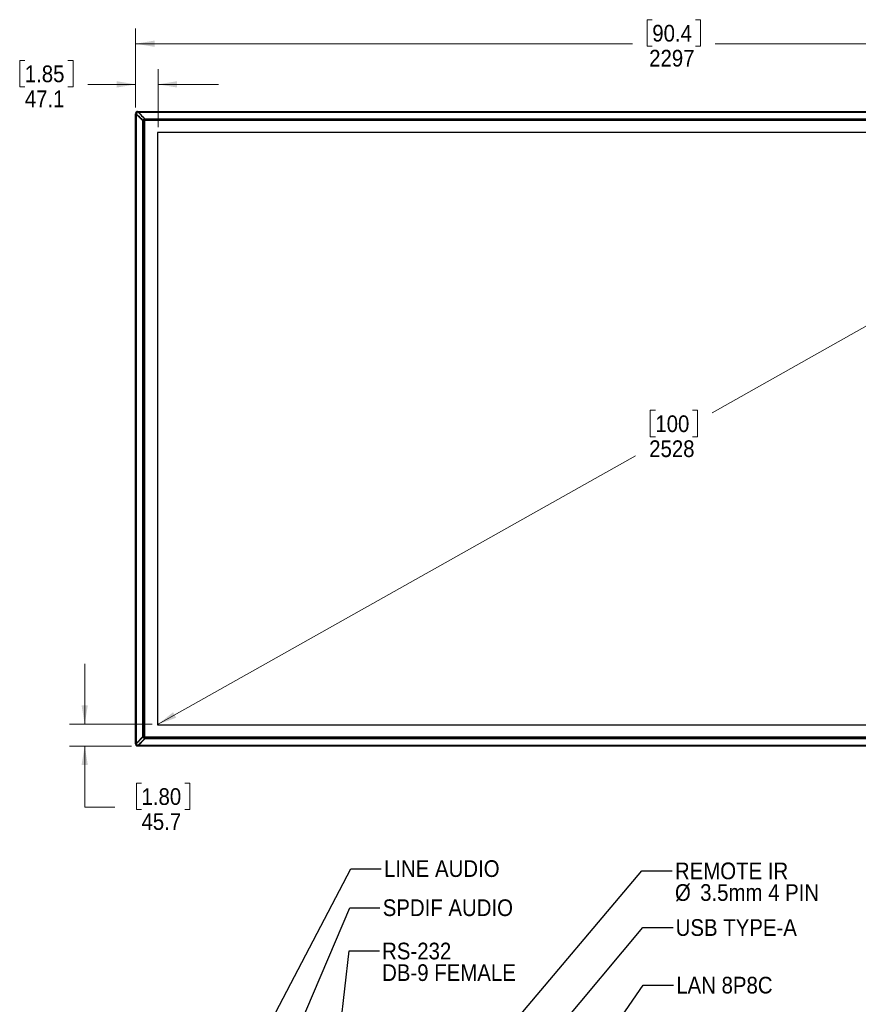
# Model space of a CAD drawing. Header units: millimetres. Extents: x 0 to 844, y -2 to 552.
# Tile 11 of 119: x 139 to 315, y 120 to 326. Entities that reach past the tile are written whole.
import ezdxf

# ---------------------------------------------------------------- set-up
doc = ezdxf.new("R2010")
doc.units = ezdxf.units.MM
doc.header["$PDSIZE"] = -1
doc.styles.add('SLDTEXTSTYLE2', font='GOTHIC.TTF', dxfattribs={"width": 0.913})
doc.styles.get("Standard").update_dxf_attribs({"font": 'GOTHIC.TTF'})
doc.dimstyles.new('SLDDIMSTYLE0', dxfattribs={"dimtxt": 3.5, "dimasz": 3.9624, "dimexe": 0, "dimexo": 0.0625, "dimgap": 0.875, "dimtad": 0, "dimtih": 1, "dimtoh": 1, "dimdec": 0, "dimlfac": 10, "dimrnd": 1e-09, "dimzin": 12, "dimdsep": 46, "dimtxsty": 'SLDTEXTSTYLE2', "dimsah": 1, "dimcen": 0.09, "dimse1": 1, "dimse2": 1, "dimadec": 0, "dimazin": 3, "dimtfac": 1, "dimtdec": 0, "dimtofl": 0, "dimtmove": 0, "dimatfit": 3, "dimfxl": 1, "dimfrac": 2, "dimtolj": 1, "dimtzin": 12, "dimarcsym": 0})
doc.dimstyles.new('SLDDIMSTYLE1', dxfattribs={"dimtxt": 3.5, "dimasz": 3.9624, "dimexe": 0, "dimexo": 0.0625, "dimgap": 0.875, "dimtad": 0, "dimtih": 1, "dimtoh": 1, "dimdec": 0, "dimlfac": 10, "dimrnd": 1e-09, "dimzin": 12, "dimdsep": 46, "dimtxsty": 'SLDTEXTSTYLE2', "dimsah": 1, "dimcen": 0.09, "dimadec": 0, "dimazin": 3, "dimtfac": 1, "dimtdec": 0, "dimtofl": 0, "dimtmove": 0, "dimatfit": 3, "dimfxl": 1, "dimfrac": 2, "dimtolj": 1, "dimtzin": 12, "dimarcsym": 0})
doc.dimstyles.new('SLDDIMSTYLE2', dxfattribs={"dimtxt": 3.5, "dimasz": 3.9624, "dimexe": 0, "dimexo": 0.0625, "dimgap": 0.875, "dimtad": 0, "dimtih": 1, "dimtoh": 1, "dimdec": 1, "dimlfac": 10, "dimrnd": 1e-09, "dimzin": 12, "dimdsep": 46, "dimtxsty": 'SLDTEXTSTYLE2', "dimsah": 1, "dimcen": 0.09, "dimadec": 0, "dimazin": 3, "dimtfac": 1, "dimtdec": 1, "dimtmove": 0, "dimatfit": 0, "dimfxl": 1, "dimfrac": 2, "dimtolj": 1, "dimtzin": 12, "dimarcsym": 0})
doc.dimstyles.new('SLDDIMSTYLE3', dxfattribs={"dimtxt": 0.18, "dimasz": 3.9624, "dimexe": 0, "dimexo": 0.0625, "dimgap": 0, "dimtad": 0, "dimtih": 1, "dimtoh": 1, "dimdec": 0, "dimrnd": 1e-09, "dimzin": 0, "dimdsep": 46, "dimtxsty": 'STANDARD', "dimsah": 1, "dimcen": 0.09, "dimadec": 0, "dimazin": 0, "dimtfac": 3.9624, "dimtdec": 0, "dimtofl": 0, "dimtmove": 0, "dimatfit": 3, "dimfxl": 1, "dimfrac": 2, "dimtolj": 1, "dimtzin": 0, "dimarcsym": 0})

# ---------------------------------------------------------------- blocks, each defined once
blk = doc.blocks.new('_D')
at = {"color": 7, "linetype": 'Continuous', "lineweight": 0}
for p, q in [((388.6, 302.29), (284.41, 243.68)), ((272.51, 244.22), (271.45, 244.22)), ((271.45, 244.22), (271.45, 238.66)), ((280.27, 244.22), (281.34, 244.22)), ((281.34, 244.22), (281.34, 238.66)), ((271.45, 238.66), (272.51, 238.66)), ((281.34, 238.66), (280.27, 238.66)), ((168.28, 178.36), (268.38, 234.67))]:
    blk.add_line(p, q, dxfattribs=at)
at = {"color": 7, "linetype": 'Continuous', "lineweight": 18}
for points in [[(388.6, 302.29), (384.82, 300.92), (385.47, 299.77)], [(168.28, 178.36), (172.05, 179.73), (171.41, 180.88)]]:
    blk.add_solid(points, dxfattribs=at)
at = {"color": 7, "linetype": 'Continuous', "lineweight": 18, "char_height": 3.5, "attachment_point": 1, "style": 'SLDTEXTSTYLE2'}
for s, insert in [('100', (272.51, 243.13)), ('2528', (271.22, 237.89))]:
    blk.add_mtext(s, dxfattribs=dict(at, insert=insert))
blk = doc.blocks.new('_D_1')
at = {"color": 7, "linetype": 'Continuous', "lineweight": 0}
for p, q in [((163.57, 307.66), (163.57, 324.23)), ((271.87, 326.09), (270.8, 326.09)), ((270.8, 326.09), (270.8, 320.54)), ((280.92, 326.09), (281.98, 326.09)), ((281.98, 326.09), (281.98, 320.54)), ((393.3, 307.66), (393.3, 324.23)), ((163.57, 321.05), (267.73, 321.05)), ((270.8, 320.54), (271.87, 320.54)), ((281.98, 320.54), (280.92, 320.54)), ((393.3, 321.05), (285.05, 321.05))]:
    blk.add_line(p, q, dxfattribs=at)
at = {"color": 7, "linetype": 'Continuous', "lineweight": 18}
for points in [[(163.57, 321.05), (167.53, 320.39), (167.53, 321.71)], [(393.3, 321.05), (389.34, 321.71), (389.34, 320.39)]]:
    blk.add_solid(points, dxfattribs=at)
at = {"color": 7, "linetype": 'Continuous', "lineweight": 18, "char_height": 3.5, "attachment_point": 1, "style": 'SLDTEXTSTYLE2'}
for s, insert in [('90.4', (271.87, 325.01)), ('2297', (271.22, 319.77))]:
    blk.add_mtext(s, dxfattribs=dict(at, insert=insert))
blk = doc.blocks.new('_D_5')
at = {"color": 7, "linetype": 'Continuous', "lineweight": 0}
for p, q in [((152.89, 178.36), (152.89, 191.06)), ((167, 178.36), (149.72, 178.36)), ((162.72, 173.79), (149.72, 173.79)), ((152.89, 160.99), (152.89, 173.79)), ((164.8, 166.04), (163.73, 166.04)), ((163.73, 166.04), (163.73, 160.48)), ((173.85, 166.04), (174.92, 166.04)), ((174.92, 166.04), (174.92, 160.48)), ((159.24, 160.99), (152.89, 160.99)), ((163.73, 160.48), (164.8, 160.48)), ((174.92, 160.48), (173.85, 160.48))]:
    blk.add_line(p, q, dxfattribs=at)
at = {"color": 7, "linetype": 'Continuous', "lineweight": 18}
for points in [[(152.89, 178.36), (153.55, 182.32), (152.23, 182.32)], [(152.89, 173.79), (152.23, 169.83), (153.55, 169.83)]]:
    blk.add_solid(points, dxfattribs=at)
at = {"color": 7, "linetype": 'Continuous', "lineweight": 18, "char_height": 3.5, "attachment_point": 1, "style": 'SLDTEXTSTYLE2'}
for s, insert in [('1.80', (164.8, 164.95)), ('45.7', (164.8, 159.71))]:
    blk.add_mtext(s, dxfattribs=dict(at, insert=insert))
blk = doc.blocks.new('_D_6')
at = {"color": 7, "linetype": 'Continuous', "lineweight": 0}
for p, q in [((140.33, 317.57), (139.26, 317.57)), ((139.26, 317.57), (139.26, 312.02)), ((149.38, 317.57), (150.45, 317.57)), ((150.45, 317.57), (150.45, 312.02)), ((163.57, 307.66), (163.57, 315.71)), ((168.27, 303.56), (168.27, 315.71)), ((139.26, 312.02), (140.33, 312.02)), ((150.45, 312.02), (149.38, 312.02)), ((163.57, 312.53), (153.52, 312.53)), ((168.27, 312.53), (180.97, 312.53))]:
    blk.add_line(p, q, dxfattribs=at)
at = {"color": 7, "linetype": 'Continuous', "lineweight": 18}
for points in [[(163.57, 312.53), (159.6, 313.19), (159.6, 311.87)], [(168.27, 312.53), (172.24, 311.87), (172.24, 313.19)]]:
    blk.add_solid(points, dxfattribs=at)
at = {"color": 7, "linetype": 'Continuous', "lineweight": 18, "char_height": 3.5, "attachment_point": 1, "style": 'SLDTEXTSTYLE2'}
for s, insert in [('1.85', (140.33, 316.49)), ('47.1', (140.33, 311.25))]:
    blk.add_mtext(s, dxfattribs=dict(at, insert=insert))
blk = doc.blocks.new('SW_NOTE_0_12')
at = {"color": 0, "linetype": 'Continuous', "lineweight": 0, "char_height": 3.5, "attachment_point": 1, "style": 'SLDTEXTSTYLE2'}
for s, insert in [('REMOTE IR', (0.58, 1.75)), ('%%c', (0.58, -2.78)), ('3.5mm 4 PIN', (5.86, -2.78))]:
    blk.add_mtext(s, dxfattribs=dict(at, insert=insert))
blk = doc.blocks.new('SW_NOTE_0_13')
at = {"color": 0, "linetype": 'Continuous', "lineweight": 0, "char_height": 3.5, "attachment_point": 1, "style": 'SLDTEXTSTYLE2'}
for s, insert in [('RS-232', (0.54, 1.74)), ('DB-9 FEMALE', (0.54, -2.79))]:
    blk.add_mtext(s, dxfattribs=dict(at, insert=insert))

msp = doc.modelspace()

# ---------------------------------------------------------------- linework, layer by layer
at = {"color": 7, "linetype": 'Continuous', "lineweight": 25}
for p, q in [((163.565, 174.265), (163.565, 306.386)), ((163.715, 306.236), (163.565, 306.386)), ((163.615, 306.436), (163.568, 306.486)), ((163.615, 306.436), (163.598, 306.419)), ((163.738, 306.309), (163.715, 306.286)), ((163.715, 306.286), (163.716, 306.285)), ((163.715, 306.236), (163.715, 306.286)), ((163.715, 174.415), (163.715, 306.236)), ((165.095, 304.856), (163.715, 306.236)), ((163.741, 306.309), (163.716, 306.285)), ((163.716, 306.285), (165.118, 304.907)), ((163.74, 306.311), (163.741, 306.312)), ((163.741, 306.312), (163.742, 306.311)), ((163.741, 306.309), (163.742, 306.311)), ((163.741, 306.309), (165.143, 304.932)), ((163.773, 306.177), (163.773, 306.228)), ((163.815, 306.136), (163.815, 306.188)), ((163.878, 306.073), (163.878, 306.126)), ((163.878, 306.123), (163.965, 306.036)), ((163.939, 306.857), (163.989, 306.811)), ((163.965, 306.04), (163.965, 305.986)), ((163.989, 306.86), (164.139, 306.71)), ((163.989, 306.86), (392.88, 306.86)), ((163.989, 306.811), (164.006, 306.828)), ((164.113, 306.684), (164.115, 306.685)), ((164.113, 306.684), (164.114, 306.683)), ((164.114, 306.683), (164.116, 306.684)), ((164.116, 306.684), (164.115, 306.685)), ((164.116, 306.684), (164.141, 306.709)), ((165.493, 305.282), (164.116, 306.684)), ((164.139, 306.71), (164.117, 306.688)), ((164.139, 306.71), (165.519, 305.33)), ((164.139, 306.71), (392.73, 306.71)), ((165.518, 305.307), (164.141, 306.709)), ((164.198, 306.652), (164.197, 306.652)), ((164.239, 306.61), (164.238, 306.61)), ((164.302, 306.548), (164.299, 306.548)), ((164.389, 306.46), (164.385, 306.46)), ((165.095, 175.795), (165.095, 304.856)), ((165.095, 304.856), (165.195, 304.756)), ((165.118, 304.907), (165.143, 304.932)), ((165.154, 304.871), (165.118, 304.907)), ((165.144, 304.933), (165.143, 304.932)), ((165.179, 304.896), (165.154, 304.871)), ((165.197, 304.88), (165.179, 304.896)), ((165.195, 175.895), (165.195, 304.756)), ((165.254, 305.17), (165.23, 305.194)), ((165.285, 175.57), (165.285, 305.087)), ((165.298, 305.115), (165.388, 305.022)), ((165.378, 305.047), (165.316, 305.109)), ((165.317, 305.11), (165.379, 305.048)), ((391.55, 305.127), (165.32, 305.127)), ((165.413, 305.038), (165.32, 305.127)), ((165.344, 305.14), (391.532, 305.14)), ((165.402, 305.022), (165.378, 305.047)), ((165.379, 305.048), (165.403, 305.023)), ((165.388, 305.022), (165.388, 175.628)), ((165.388, 175.63), (165.388, 305.021)), ((165.402, 305.022), (165.402, 175.628)), ((165.429, 304.996), (165.402, 305.022)), ((391.467, 305.023), (165.403, 305.023)), ((165.403, 305.023), (165.43, 304.997)), ((391.457, 305.038), (165.413, 305.038)), ((165.414, 305.037), (391.455, 305.037)), ((165.429, 304.996), (165.429, 175.655)), ((391.44, 304.997), (165.43, 304.997)), ((165.43, 304.996), (391.439, 304.996)), ((165.43, 175.656), (165.43, 304.995)), ((165.493, 305.282), (165.492, 305.282)), ((165.493, 305.282), (165.518, 305.307)), ((165.518, 305.307), (165.554, 305.271)), ((165.519, 305.33), (391.35, 305.33)), ((165.619, 305.23), (165.519, 305.33)), ((165.554, 305.271), (165.529, 305.246)), ((165.529, 305.246), (165.545, 305.228)), ((165.619, 305.23), (391.25, 305.23)), ((168.135, 302.425), (168.135, 178.225)), ((388.735, 302.425), (168.135, 302.425)), ((168.135, 178.225), (388.735, 178.225)), ((163.715, 174.415), (165.095, 175.795)), ((165.118, 175.744), (163.716, 174.366)), ((165.143, 175.719), (163.741, 174.341)), ((165.195, 175.895), (165.095, 175.795)), ((165.118, 175.744), (165.154, 175.779)), ((165.143, 175.719), (165.118, 175.744)), ((165.143, 175.719), (165.144, 175.718)), ((165.154, 175.779), (165.179, 175.755)), ((165.179, 175.755), (165.197, 175.771)), ((165.388, 175.628), (165.298, 175.536)), ((165.316, 175.542), (165.378, 175.604)), ((165.379, 175.603), (165.317, 175.541)), ((165.32, 175.524), (165.413, 175.613)), ((165.32, 175.524), (391.55, 175.524)), ((391.525, 175.51), (165.338, 175.51)), ((165.378, 175.604), (165.402, 175.628)), ((165.403, 175.627), (165.379, 175.603)), ((165.402, 175.628), (165.429, 175.655)), ((165.43, 175.654), (165.403, 175.627)), ((165.403, 175.627), (391.467, 175.627)), ((165.413, 175.613), (391.457, 175.613)), ((391.455, 175.614), (165.414, 175.614)), ((391.439, 175.655), (165.43, 175.655)), ((165.43, 175.654), (391.44, 175.654)), ((163.565, 174.265), (163.715, 174.415)), ((163.568, 174.165), (163.615, 174.215)), ((163.615, 174.215), (163.598, 174.232)), ((163.715, 174.415), (163.715, 174.365)), ((163.715, 174.365), (163.738, 174.342)), ((163.741, 174.341), (163.716, 174.366)), ((163.741, 174.341), (163.74, 174.34)), ((163.741, 174.339), (163.74, 174.34)), ((163.742, 174.34), (163.741, 174.341)), ((163.741, 174.339), (163.742, 174.34)), ((163.773, 174.473), (163.773, 174.422)), ((163.815, 174.515), (163.815, 174.463)), ((163.965, 174.615), (163.878, 174.527)), ((163.878, 174.577), (163.878, 174.524)), ((163.989, 173.84), (163.939, 173.793)), ((163.965, 174.665), (163.965, 174.61)), ((164.139, 173.941), (163.989, 173.791)), ((163.989, 173.84), (164.006, 173.823)), ((392.88, 173.791), (163.989, 173.791)), ((164.113, 173.967), (164.114, 173.968)), ((164.115, 173.965), (164.113, 173.967)), ((164.116, 173.967), (164.114, 173.968)), ((164.116, 173.967), (165.493, 175.368)), ((164.116, 173.967), (164.141, 173.942)), ((164.117, 173.963), (164.139, 173.941)), ((165.519, 175.321), (164.139, 173.941)), ((164.139, 173.941), (164.141, 173.942)), ((392.73, 173.941), (164.139, 173.941)), ((164.141, 173.942), (165.518, 175.344)), ((164.198, 173.999), (164.197, 173.999)), ((164.239, 174.041), (164.238, 174.041)), ((164.302, 174.103), (164.299, 174.103)), ((164.385, 174.191), (164.389, 174.191)), ((165.492, 175.369), (165.493, 175.368)), ((165.518, 175.344), (165.493, 175.368)), ((165.554, 175.38), (165.518, 175.344)), ((165.519, 175.321), (165.619, 175.421)), ((391.35, 175.321), (165.519, 175.321)), ((165.545, 175.422), (165.529, 175.405)), ((165.529, 175.405), (165.554, 175.38)), ((391.25, 175.421), (165.619, 175.421))]:
    msp.add_line(p, q, dxfattribs=at)
at = {"color": 8, "linetype": 'Continuous', "lineweight": 25}
for p, q in [((164.065, 305.942), (164.065, 305.886)), ((164.489, 306.36), (164.483, 306.36)), ((165.23, 304.997), (165.23, 175.66)), ((165.254, 305.037), (165.254, 175.607)), ((165.284, 305.086), (165.284, 175.571)), ((165.298, 305.115), (165.298, 175.554)), ((165.316, 305.109), (165.316, 305.097)), ((165.338, 305.11), (165.317, 305.11)), ((391.53, 305.141), (165.345, 305.141)), ((165.378, 305.047), (165.378, 305.033)), ((165.402, 305.048), (165.379, 305.048)), ((391.482, 305.171), (165.381, 305.171)), ((391.442, 305.195), (165.435, 305.195)), ((165.316, 175.554), (165.316, 175.542)), ((165.317, 175.541), (165.338, 175.541)), ((165.339, 175.509), (391.524, 175.509)), ((165.378, 175.618), (165.378, 175.604)), ((165.379, 175.603), (165.402, 175.603)), ((164.065, 174.765), (164.065, 174.709)), ((164.483, 174.291), (164.489, 174.291)), ((165.388, 175.48), (391.489, 175.48)), ((165.428, 175.456), (391.435, 175.456))]:
    msp.add_line(p, q, dxfattribs=at)
at = {"color": 7, "linetype": 'Continuous', "lineweight": 25, "flags": 128}
for points in [[(163.742, 306.311), (163.983, 306.074), (164.223, 305.838), (164.464, 305.602), (164.704, 305.365), (165.109, 304.967)], [(164.114, 306.683), (164.351, 306.442), (164.587, 306.202), (164.824, 305.961), (165.06, 305.721), (165.458, 305.316)], [(163.742, 174.34), (163.983, 174.576), (164.223, 174.813), (164.464, 175.049), (164.705, 175.286), (165.109, 175.683)], [(164.114, 173.968), (164.351, 174.208), (164.587, 174.449), (164.824, 174.689), (165.06, 174.93), (165.458, 175.335)]]:
    msp.add_lwpolyline(points, dxfattribs=at)
at = {"color": 7, "linetype": 'Continuous', "lineweight": 25}
for centre, major_axis, start_param, end_param in [((165.363, 305.022), (0.025, -0.0019), 0.0191299, 0.2809293), ((165.413, 305.062), (-0.0019, 0.025), 2.8606634, 3.1224628), ((165.363, 175.628), (0.025, 0.0019), 6.002256, 6.2640554), ((165.413, 175.589), (0.0019, 0.025), 0.0191299, 0.2809293)]:
    msp.add_ellipse(centre, major_axis=major_axis, ratio=0.2574922, start_param=start_param, end_param=end_param, dxfattribs=at)
for points, knots in [([(163.944, 306.858), (163.896, 306.848), (163.801, 306.828), (163.684, 306.741), (163.597, 306.624), (163.577, 306.529), (163.567, 306.482)], [0, 0, 0, 0, 0.25308178, 0.5, 0.74691822, 1, 1, 1, 1]), ([(163.568, 306.486), (163.569, 306.485), (163.57, 306.484), (163.591, 306.463), (163.626, 306.428), (163.671, 306.383), (163.704, 306.349), (163.718, 306.335)], [0, 0, 0, 0, 0.16980043, 0.32606558, 0.52376461, 0.79808765, 1, 1, 1, 1]), ([(163.715, 306.286), (163.695, 306.308), (163.663, 306.344), (163.628, 306.385), (163.609, 306.406), (163.599, 306.417), (163.598, 306.418), (163.598, 306.419)], [0, 0, 0, 0, 0.394286, 0.6285723, 0.7931438, 0.9093998, 1, 1, 1, 1]), ([(163.615, 306.436), (163.615, 306.435), (163.616, 306.434), (163.628, 306.422), (163.654, 306.396), (163.695, 306.356), (163.725, 306.326), (163.74, 306.311)], [0, 0, 0, 0, 0.0943091, 0.1991632, 0.445007, 0.7162525, 1, 1, 1, 1]), ([(164.09, 306.707), (164.051, 306.699), (163.958, 306.681), (163.833, 306.593), (163.745, 306.468), (163.726, 306.375), (163.718, 306.335)], [0, 0, 0, 0, 0.2120633, 0.5, 0.7879367, 1, 1, 1, 1]), ([(163.718, 306.335), (163.72, 306.333), (163.725, 306.328), (163.733, 306.32), (163.738, 306.315), (163.741, 306.312)], [0, 0, 0, 0, 0.3168686, 0.6584341, 1, 1, 1, 1]), ([(163.74, 306.311), (163.74, 306.311), (163.74, 306.31), (163.74, 306.31), (163.741, 306.31), (163.741, 306.309), (163.741, 306.309)], [0, 0, 0, 0, 0.2499981, 0.499997, 0.7499981, 1, 1, 1, 1]), ([(163.939, 306.857), (163.94, 306.857), (163.94, 306.856), (163.959, 306.838), (163.992, 306.805), (164.038, 306.759), (164.073, 306.724), (164.09, 306.707)], [0, 0, 0, 0, 0.1413609, 0.3053219, 0.4943314, 0.7581967, 1, 1, 1, 1]), ([(164.115, 306.685), (164.1, 306.7), (164.07, 306.73), (164.035, 306.765), (164.012, 306.788), (163.999, 306.801), (163.991, 306.809), (163.99, 306.81), (163.989, 306.811)], [0, 0, 0, 0, 0.2791201, 0.5542544, 0.6832489, 0.8010988, 0.905815, 1, 1, 1, 1]), ([(164.006, 306.828), (164.007, 306.827), (164.009, 306.826), (164.022, 306.814), (164.048, 306.79), (164.09, 306.754), (164.123, 306.725), (164.139, 306.71)], [0, 0, 0, 0, 0.1029962, 0.2292432, 0.4178722, 0.7099169, 1, 1, 1, 1]), ([(164.09, 306.707), (164.093, 306.705), (164.098, 306.7), (164.105, 306.692), (164.111, 306.687), (164.113, 306.684)], [0, 0, 0, 0, 0.3150006, 0.6575, 1, 1, 1, 1]), ([(164.141, 306.709), (164.141, 306.709), (164.14, 306.709), (164.14, 306.709), (164.14, 306.71), (164.139, 306.71), (164.139, 306.71)], [0, 0, 0, 0, 0.2499981, 0.499997, 0.7499981, 1, 1, 1, 1]), ([(165.109, 304.967), (165.115, 304.985), (165.137, 305.056), (165.206, 305.168), (165.325, 305.269), (165.418, 305.302), (165.458, 305.316)], [0, 0, 0, 0, 0.1095159, 0.4310781, 0.7524606, 1, 1, 1, 1]), ([(165.144, 304.933), (165.142, 304.934), (165.14, 304.937), (165.134, 304.943), (165.127, 304.95), (165.119, 304.958), (165.113, 304.963), (165.111, 304.966), (165.109, 304.967)], [0, 0, 0, 0, 0.1203038, 0.2408282, 0.5027762, 0.7670755, 0.8834296, 1, 1, 1, 1]), ([(165.143, 304.932), (165.147, 304.928), (165.155, 304.92), (165.166, 304.909), (165.174, 304.901), (165.179, 304.897), (165.179, 304.896), (165.179, 304.896)], [0, 0, 0, 0, 0.2123498, 0.4246997, 0.6370461, 0.8493849, 1, 1, 1, 1]), ([(165.197, 304.88), (165.196, 304.881), (165.194, 304.882), (165.183, 304.893), (165.167, 304.91), (165.152, 304.925), (165.144, 304.933)], [0, 0, 0, 0, 0.2275442, 0.454164, 0.7022348, 1, 1, 1, 1]), ([(165.545, 305.228), (165.535, 305.227), (165.481, 305.22), (165.387, 305.185), (165.285, 305.1), (165.218, 304.993), (165.203, 304.915), (165.197, 304.88)], [0, 0, 0, 0, 0.0596929, 0.3062686, 0.5528441, 0.7994969, 1, 1, 1, 1]), ([(165.492, 305.282), (165.491, 305.283), (165.488, 305.286), (165.482, 305.291), (165.475, 305.299), (165.468, 305.306), (165.462, 305.312), (165.459, 305.315), (165.458, 305.316)], [0, 0, 0, 0, 0.1203133, 0.2408471, 0.5027952, 0.7670944, 0.8834391, 1, 1, 1, 1]), ([(165.545, 305.228), (165.544, 305.229), (165.543, 305.231), (165.532, 305.241), (165.516, 305.258), (165.501, 305.273), (165.492, 305.282)], [0, 0, 0, 0, 0.2219978, 0.4431672, 0.6895554, 1, 1, 1, 1]), ([(165.529, 305.246), (165.529, 305.246), (165.528, 305.247), (165.522, 305.253), (165.513, 305.262), (165.503, 305.273), (165.496, 305.279), (165.493, 305.282)], [0, 0, 0, 0, 0.21232942, 0.42465871, 0.63699164, 0.84933228, 1, 1, 1, 1]), ([(165.144, 175.718), (165.142, 175.716), (165.14, 175.714), (165.134, 175.708), (165.127, 175.701), (165.119, 175.693), (165.113, 175.687), (165.111, 175.685), (165.109, 175.683)], [0, 0, 0, 0, 0.1203133, 0.2408471, 0.5027952, 0.7670944, 0.8834391, 1, 1, 1, 1]), ([(165.458, 175.335), (165.44, 175.34), (165.369, 175.362), (165.258, 175.432), (165.156, 175.551), (165.123, 175.643), (165.109, 175.683)], [0, 0, 0, 0, 0.1095159, 0.4310781, 0.7524606, 1, 1, 1, 1]), ([(165.179, 175.755), (165.179, 175.754), (165.178, 175.753), (165.172, 175.747), (165.163, 175.738), (165.153, 175.728), (165.146, 175.722), (165.143, 175.719)], [0, 0, 0, 0, 0.21232942, 0.42465871, 0.63699164, 0.84933228, 1, 1, 1, 1]), ([(165.197, 175.771), (165.196, 175.77), (165.195, 175.769), (165.184, 175.758), (165.167, 175.741), (165.152, 175.726), (165.144, 175.718)], [0, 0, 0, 0, 0.2219978, 0.4431672, 0.6895554, 1, 1, 1, 1]), ([(165.197, 175.771), (165.198, 175.76), (165.205, 175.706), (165.24, 175.612), (165.325, 175.51), (165.432, 175.443), (165.51, 175.429), (165.545, 175.422)], [0, 0, 0, 0, 0.0596929, 0.3062686, 0.5528441, 0.7994969, 1, 1, 1, 1]), ([(163.567, 174.169), (163.577, 174.121), (163.597, 174.027), (163.684, 173.91), (163.801, 173.823), (163.896, 173.803), (163.944, 173.793)], [0, 0, 0, 0, 0.2530818, 0.5, 0.7469182, 1, 1, 1, 1]), ([(163.568, 174.165), (163.568, 174.165), (163.569, 174.166), (163.587, 174.184), (163.62, 174.217), (163.666, 174.263), (163.701, 174.299), (163.718, 174.316)], [0, 0, 0, 0, 0.1413609, 0.3053219, 0.4943314, 0.7581967, 1, 1, 1, 1]), ([(163.598, 174.232), (163.598, 174.233), (163.6, 174.234), (163.611, 174.247), (163.635, 174.274), (163.671, 174.315), (163.7, 174.348), (163.715, 174.365)], [0, 0, 0, 0, 0.10299622, 0.22924317, 0.4178722, 0.70991688, 1, 1, 1, 1]), ([(163.74, 174.34), (163.725, 174.325), (163.695, 174.295), (163.66, 174.261), (163.638, 174.238), (163.625, 174.225), (163.616, 174.217), (163.615, 174.215), (163.615, 174.215)], [0, 0, 0, 0, 0.2791201, 0.5542544, 0.6832489, 0.8010988, 0.905815, 1, 1, 1, 1]), ([(163.716, 174.366), (163.716, 174.366), (163.716, 174.366), (163.716, 174.365), (163.715, 174.365), (163.715, 174.365), (163.715, 174.365)], [0, 0, 0, 0, 0.2499981, 0.499997, 0.7499981, 1, 1, 1, 1]), ([(163.718, 174.316), (163.72, 174.318), (163.725, 174.323), (163.733, 174.331), (163.738, 174.336), (163.741, 174.339)], [0, 0, 0, 0, 0.3150006, 0.6575, 1, 1, 1, 1]), ([(163.718, 174.316), (163.726, 174.276), (163.745, 174.183), (163.833, 174.058), (163.958, 173.97), (164.051, 173.951), (164.09, 173.943)], [0, 0, 0, 0, 0.2120633, 0.5, 0.7879367, 1, 1, 1, 1]), ([(163.939, 173.793), (163.94, 173.794), (163.941, 173.796), (163.962, 173.817), (163.997, 173.851), (164.043, 173.896), (164.076, 173.929), (164.09, 173.943)], [0, 0, 0, 0, 0.1698004, 0.3260656, 0.5237646, 0.7980877, 1, 1, 1, 1]), ([(163.989, 173.84), (163.99, 173.841), (163.991, 173.842), (164.003, 173.854), (164.029, 173.88), (164.07, 173.92), (164.099, 173.95), (164.115, 173.965)], [0, 0, 0, 0, 0.0943091, 0.1991632, 0.445007, 0.7162525, 1, 1, 1, 1]), ([(164.139, 173.941), (164.117, 173.921), (164.081, 173.889), (164.04, 173.853), (164.019, 173.834), (164.008, 173.825), (164.007, 173.824), (164.006, 173.823)], [0, 0, 0, 0, 0.394286, 0.6285723, 0.7931438, 0.9093998, 1, 1, 1, 1]), ([(164.09, 173.943), (164.093, 173.946), (164.098, 173.951), (164.105, 173.959), (164.111, 173.964), (164.113, 173.967)], [0, 0, 0, 0, 0.3168686, 0.6584341, 1, 1, 1, 1]), ([(164.115, 173.965), (164.115, 173.965), (164.115, 173.966), (164.115, 173.966), (164.116, 173.966), (164.116, 173.967), (164.116, 173.967)], [0, 0, 0, 0, 0.2499981, 0.499997, 0.7499981, 1, 1, 1, 1]), ([(165.492, 175.369), (165.491, 175.368), (165.488, 175.365), (165.482, 175.36), (165.475, 175.352), (165.468, 175.345), (165.462, 175.339), (165.459, 175.336), (165.458, 175.335)], [0, 0, 0, 0, 0.1203038, 0.2408282, 0.5027762, 0.7670755, 0.8834296, 1, 1, 1, 1]), ([(165.545, 175.422), (165.544, 175.422), (165.543, 175.42), (165.532, 175.409), (165.515, 175.392), (165.5, 175.377), (165.492, 175.369)], [0, 0, 0, 0, 0.22754423, 0.45416398, 0.70223485, 1, 1, 1, 1]), ([(165.493, 175.368), (165.497, 175.372), (165.505, 175.38), (165.516, 175.391), (165.524, 175.399), (165.528, 175.404), (165.529, 175.405), (165.529, 175.405)], [0, 0, 0, 0, 0.2123498, 0.4246997, 0.6370461, 0.8493849, 1, 1, 1, 1])]:
    msp.add_open_spline(points, degree=3, knots=knots, dxfattribs=at)
msp.add_point((168.275, 178.36), dxfattribs=at)

# ---------------------------------------------------------------- block references
at = {"color": 7, "linetype": 'Continuous', "lineweight": 0}
for name, p in [('SW_NOTE_0_12', (276.043, 147.615)), ('SW_NOTE_0_13', (214.7, 130.827))]:
    msp.add_blockref(name, p, dxfattribs=at)

# ---------------------------------------------------------------- texts
at = {"color": 7, "linetype": 'Continuous', "lineweight": 0, "char_height": 3.5, "attachment_point": 1, "style": 'SLDTEXTSTYLE2'}
for s, insert in [('LINE AUDIO', (215.639, 149.85)), ('SPDIF AUDIO', (215.362, 141.648)), ('USB TYPE-A', (276.776, 137.489)), ('LAN 8P8C', (276.897, 125.411))]:
    msp.add_mtext(s, dxfattribs=dict(at, insert=insert))

# ---------------------------------------------------------------- dimensions: what is measured, and where the dimension line sits
at = {"color": 7, "linetype": 'Continuous', "lineweight": 18}
for base, p1, p2, dimstyle, picture, middle in [((393.305, 321.052), (163.565, 306.386), (393.305, 306.386), 'SLDDIMSTYLE1', '_D_1', (276.393, 321.052)), ((163.565, 312.53), (168.275, 302.29), (163.565, 306.386), 'SLDDIMSTYLE2', '_D_6', (144.855, 312.53))]:
    dim = msp.add_linear_dim(base=base, p1=p1, p2=p2, dimstyle=dimstyle, dxfattribs=at)
    dim.commit()
    dim.dimension.update_dxf_attribs({"geometry": picture, "text_midpoint": middle, "dimtype": 160})
for base, p1, p2, angle, dimstyle, picture, middle in [((168.275, 178.36), (388.595, 302.29), (168.275, 178.36), 29.35775, 'SLDDIMSTYLE0', '_D', (276.393, 239.176)), ((152.894, 173.791), (168.275, 178.36), (163.989, 173.791), 90, 'SLDDIMSTYLE2', '_D_5', (152.894, 160.995))]:
    dim = msp.add_linear_dim(base=base, p1=p1, p2=p2, angle=angle, dimstyle=dimstyle, dxfattribs=at)
    dim.commit()
    dim.dimension.update_dxf_attribs({"geometry": picture, "text_midpoint": middle, "dimtype": 160})

# ---------------------------------------------------------------- leaders
at = {"color": 7, "linetype": 'Continuous', "lineweight": 0}
for points in [[(180.196, 93.705), (208.713, 148.069), (215.063, 148.069)], [(224.486, 94.112), (269.694, 147.615), (276.043, 147.615)], [(189.146, 94.544), (208.44, 139.902), (214.79, 139.902)], [(236.638, 95.994), (269.874, 135.727), (276.224, 135.727)], [(204.038, 93.933), (208.351, 130.827), (214.7, 130.827)], [(250.705, 95.882), (269.965, 123.658), (276.315, 123.658)]]:
    msp.add_leader(points, dimstyle='SLDDIMSTYLE3', dxfattribs=at)

doc.saveas('drawing.dxf')
